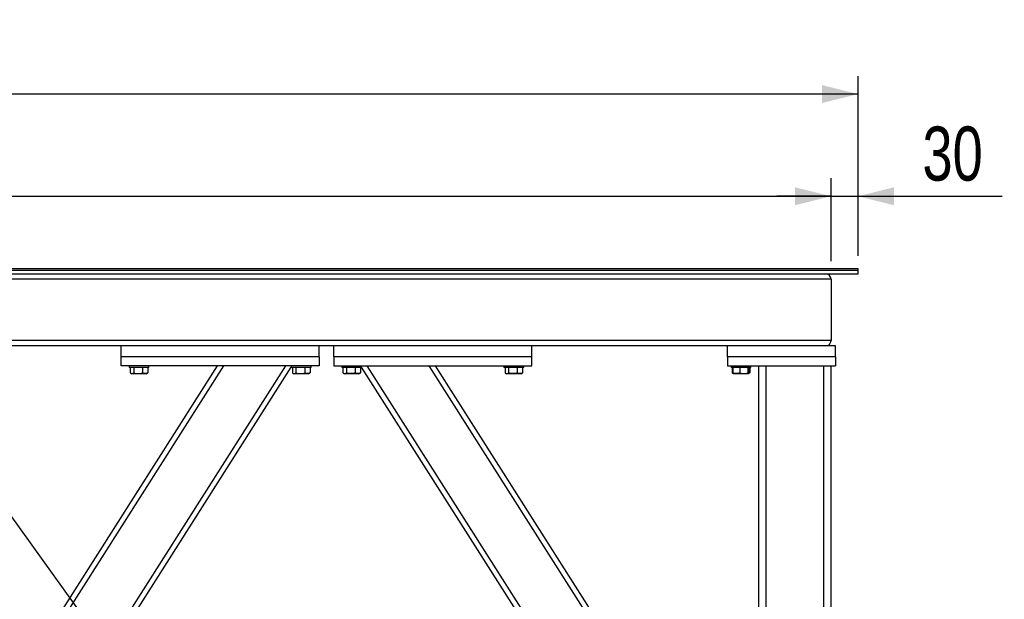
# Model space of a CAD drawing. Header units: millimetres. Extents: x 5 to 589, y 5 to 415.
# Tile 16 of 106: x 318 to 373, y 202 to 234. Entities that reach past the tile are written whole.
import ezdxf

# ---------------------------------------------------------------- set-up
doc = ezdxf.new("R2010")
doc.units = ezdxf.units.MM
doc.layers.add('COTES', color=1, linetype='Continuous')
doc.layers.add('TRAIT-FORT', color=4, linetype='Continuous', lineweight=25)
doc.styles.add('SLDTEXTSTYLE0', font='TXT', dxfattribs={"width": 0.75})
doc.dimstyles.new('SLDDIMSTYLE0', dxfattribs={"dimtxt": 3, "dimasz": 2, "dimexe": 0, "dimexo": 0.0625, "dimgap": 0.75, "dimtad": 1, "dimlfac": 20, "dimrnd": 1e-09, "dimzin": 12, "dimdsep": 46, "dimtxsty": 'SLDTEXTSTYLE0', "dimsah": 1, "dimcen": 0.09, "dimadec": 0, "dimazin": 3, "dimtfac": 1, "dimtofl": 0, "dimtmove": 0, "dimatfit": 3, "dimfxl": 1, "dimfrac": 2, "dimtolj": 1, "dimtzin": 12, "dimarcsym": 0})
doc.dimstyles.new('SLDDIMSTYLE1', dxfattribs={"dimtxt": 3, "dimasz": 2, "dimexe": 0, "dimexo": 0.0625, "dimgap": 0.75, "dimtad": 1, "dimlfac": 20, "dimrnd": 1e-09, "dimzin": 12, "dimdsep": 46, "dimtxsty": 'SLDTEXTSTYLE0', "dimsah": 1, "dimcen": 0.09, "dimadec": 0, "dimazin": 3, "dimtfac": 1, "dimtmove": 0, "dimatfit": 0, "dimfxl": 1, "dimfrac": 2, "dimtolj": 1, "dimtzin": 12, "dimarcsym": 0})
doc.dimstyles.new('SLDDIMSTYLE2', dxfattribs={"dimtxt": 0.18, "dimasz": 2, "dimexe": 0, "dimexo": 0.0625, "dimgap": 0, "dimtad": 0, "dimtih": 1, "dimtoh": 1, "dimdec": 0, "dimrnd": 1e-09, "dimzin": 0, "dimdsep": 46, "dimtxsty": 'Standard', "dimblk1": 'NONE', "dimblk2": 'NONE', "dimsah": 1, "dimcen": 0.09, "dimadec": 0, "dimazin": 0, "dimtfac": 2, "dimtdec": 0, "dimtofl": 0, "dimtmove": 0, "dimatfit": 3, "dimldrblk": 'NONE', "dimfxl": 1, "dimfrac": 2, "dimtolj": 1, "dimtzin": 0, "dimarcsym": 0})

# ---------------------------------------------------------------- blocks, each defined once
blk = doc.blocks.new('_D_5')
at = {"layer": 'COTES', "color": 1, "transparency": 16777216}
for p, q in [((36.02, 220.302), (36.02, 224.903)), ((363.02, 220.302), (363.02, 224.903)), ((36.02, 223.903), (363.02, 223.903))]:
    blk.add_line(p, q, dxfattribs=at)
for points in [[(36.02, 223.903), (38.02, 223.403), (38.02, 224.403)], [(363.02, 223.903), (361.02, 224.403), (361.02, 223.403)]]:
    blk.add_solid(points, dxfattribs=at)
at = {"layer": 'COTES', "color": 1, "transparency": 16777216, "char_height": 3, "attachment_point": 1, "style": 'SLDTEXTSTYLE0'}
for s, insert in [('Cadre', (198.26, 227.77)), ('6540', (188.268, 227.77))]:
    blk.add_mtext(s, dxfattribs=dict(at, insert=insert))
blk = doc.blocks.new('_D_6')
at = {"layer": 'COTES', "color": 1, "transparency": 16777216}
for p, q in [((363.02, 220.302), (363.02, 224.903)), ((364.52, 220.802), (364.52, 224.903)), ((363.02, 223.903), (360.02, 223.903)), ((363.02, 223.903), (364.52, 223.903)), ((364.52, 223.903), (372.527, 223.903))]:
    blk.add_line(p, q, dxfattribs=at)
for points in [[(363.02, 223.903), (361.02, 224.403), (361.02, 223.403)], [(364.52, 223.903), (366.52, 223.403), (366.52, 224.403)]]:
    blk.add_solid(points, dxfattribs=at)
at = {"layer": 'COTES', "color": 1, "transparency": 16777216, "insert": (368.094, 227.77), "char_height": 3, "attachment_point": 1, "style": 'SLDTEXTSTYLE0'}
blk.add_mtext('30', dxfattribs=at)
blk = doc.blocks.new('_D_7')
at = {"layer": 'COTES', "color": 1, "transparency": 16777216}
for p, q in [((31.77, 220.802), (31.77, 230.57)), ((364.52, 220.602), (364.52, 230.57)), ((364.52, 229.57), (31.77, 229.57))]:
    blk.add_line(p, q, dxfattribs=at)
for points in [[(31.77, 229.57), (33.77, 229.07), (33.77, 230.07)], [(364.52, 229.57), (362.52, 230.07), (362.52, 229.07)]]:
    blk.add_solid(points, dxfattribs=at)
at = {"layer": 'COTES', "color": 1, "transparency": 16777216, "char_height": 3, "attachment_point": 1, "style": 'SLDTEXTSTYLE0'}
for s, insert in [('6655', (188.518, 233.437)), ('Toles', (198.51, 233.437))]:
    blk.add_mtext(s, dxfattribs=dict(at, insert=insert))
blk = doc.blocks.new('_NONE')

msp = doc.modelspace()

# ---------------------------------------------------------------- linework, layer by layer
at = {"layer": 'TRAIT-FORT', "color": 4, "linetype": 'Continuous', "lineweight": 25}
for p, q in [((364.52027, 219.87658), (313.97081, 219.87658)), ((313.997, 219.80158), (364.52027, 219.80158)), ((364.52027, 219.80158), (364.52027, 219.87658)), ((364.52027, 219.60158), (364.52027, 219.80158)), ((314.06074, 219.60158), (364.52027, 219.60158)), ((363.02027, 219.30158), (314.14027, 219.30158)), ((363.02027, 219.30158), (363.02027, 215.90158)), ((363.02027, 215.90158), (313.79758, 215.90158)), ((323.62027, 215.60158), (313.64805, 215.60158)), ((323.62027, 215.00158), (323.62027, 215.60158)), ((334.62027, 215.60158), (323.62027, 215.60158)), ((335.42027, 215.60158), (334.62027, 215.60158)), ((334.62027, 215.00158), (334.62027, 215.60158)), ((335.42027, 215.00158), (335.42027, 215.60158)), ((346.42027, 215.60158), (335.42027, 215.60158)), ((357.27027, 215.60158), (346.42027, 215.60158)), ((346.42027, 215.00158), (346.42027, 215.60158)), ((357.27027, 215.00158), (357.27027, 215.60158)), ((363.27027, 215.60158), (357.27027, 215.60158)), ((363.27027, 215.00158), (363.27027, 215.60158)), ((334.62027, 215.00158), (323.62027, 215.00158)), ((323.62027, 214.50158), (323.62027, 215.00158)), ((334.62027, 215.00158), (334.62027, 214.50158)), ((346.42027, 215.00158), (335.42027, 215.00158)), ((335.42027, 215.00158), (335.42027, 214.50158)), ((346.42027, 214.50158), (346.42027, 215.00158)), ((363.27027, 215.00158), (357.27027, 215.00158)), ((357.27027, 215.00158), (357.27027, 214.50158)), ((363.27027, 215.00158), (363.27027, 214.50158)), ((312.12027, 188.02078), (328.97168, 214.50158)), ((312.12027, 187.46199), (329.32727, 214.50158)), ((312.12027, 182.06037), (332.76467, 214.50158)), ((312.15208, 181.55158), (333.07027, 214.42301)), ((334.62027, 214.50158), (323.62027, 214.50158)), ((324.07027, 214.50158), (324.07027, 214.40158)), ((324.83094, 214.40158), (324.07027, 214.40158)), ((324.13327, 214.40158), (324.13327, 214.10181)), ((324.32429, 214.40158), (324.32429, 214.10181)), ((324.81128, 214.40158), (324.81128, 214.10181)), ((325.17027, 214.40158), (324.83094, 214.40158)), ((325.10726, 214.40158), (325.10726, 214.10181)), ((325.17027, 214.40158), (325.17027, 214.50158)), ((333.07027, 214.50158), (333.07027, 214.40158)), ((333.83094, 214.40158), (333.07027, 214.40158)), ((333.13327, 214.40158), (333.13327, 214.10181)), ((333.32429, 214.40158), (333.32429, 214.10181)), ((333.81128, 214.40158), (333.81128, 214.10181)), ((334.17027, 214.40158), (333.83094, 214.40158)), ((334.10726, 214.40158), (334.10726, 214.10181)), ((334.17027, 214.40158), (334.17027, 214.50158)), ((335.42027, 214.50158), (346.42027, 214.50158)), ((335.87027, 214.50158), (335.87027, 214.40158)), ((336.97027, 214.40158), (335.87027, 214.40158)), ((335.93327, 214.40158), (335.93327, 214.10181)), ((336.12429, 214.40158), (336.12429, 214.10181)), ((336.61128, 214.40158), (336.61128, 214.10181)), ((336.90726, 214.40158), (336.90726, 214.10181)), ((336.97027, 214.40158), (336.97027, 214.50158)), ((357.88845, 181.55158), (336.97027, 214.42301)), ((357.92027, 182.06037), (337.27586, 214.50158)), ((357.92027, 187.46199), (340.71326, 214.50158)), ((357.92027, 188.02078), (341.06885, 214.50158)), ((344.87027, 214.50158), (344.87027, 214.40158)), ((345.97027, 214.40158), (344.87027, 214.40158)), ((344.93327, 214.40158), (344.93327, 214.10181)), ((345.12429, 214.40158), (345.12429, 214.10181)), ((345.61128, 214.40158), (345.61128, 214.10181)), ((345.90726, 214.40158), (345.90726, 214.10181)), ((345.97027, 214.40158), (345.97027, 214.50158)), ((357.27027, 214.50158), (363.27027, 214.50158)), ((357.47027, 214.50158), (357.47027, 214.40158)), ((357.51222, 214.40158), (357.47027, 214.40158)), ((358.57027, 214.40158), (357.51222, 214.40158)), ((357.53327, 214.40158), (357.53327, 214.10181)), ((357.56822, 214.40158), (357.56822, 214.10181)), ((357.95966, 214.40158), (357.95966, 214.10181)), ((358.41171, 214.40158), (358.41171, 214.10181)), ((358.47231, 214.40158), (358.47231, 214.10181)), ((358.50726, 214.40158), (358.50726, 214.10181)), ((358.57027, 214.40158), (358.57027, 214.50158)), ((359.02027, 191.00158), (359.02027, 214.50158)), ((359.42027, 174.90158), (359.42027, 214.50158)), ((362.62027, 174.90158), (362.62027, 214.50158)), ((363.02027, 174.90158), (363.02027, 214.50158)), ((324.15794, 214.0854), (324.21652, 214.05158)), ((324.5704, 214.05158), (324.21652, 214.05158)), ((325.02402, 214.05158), (324.5704, 214.05158)), ((325.02402, 214.05158), (325.08259, 214.0854)), ((325.10726, 214.10181), (325.08165, 214.08703)), ((333.15794, 214.0854), (333.21652, 214.05158)), ((333.5704, 214.05158), (333.21652, 214.05158)), ((334.02402, 214.05158), (333.5704, 214.05158)), ((334.02402, 214.05158), (334.08259, 214.0854)), ((334.10726, 214.10181), (334.08165, 214.08703)), ((335.95794, 214.0854), (336.01652, 214.05158)), ((336.82402, 214.05158), (336.01652, 214.05158)), ((336.82402, 214.05158), (336.88259, 214.0854)), ((336.90726, 214.10181), (336.88165, 214.08703)), ((344.95794, 214.0854), (345.01652, 214.05158)), ((345.82402, 214.05158), (345.01652, 214.05158)), ((345.82402, 214.05158), (345.88259, 214.0854)), ((345.90726, 214.10181), (345.88165, 214.08703)), ((357.55794, 214.0854), (357.59199, 214.06574)), ((357.59199, 214.06574), (357.61652, 214.05158)), ((358.42402, 214.05158), (357.61652, 214.05158)), ((358.42402, 214.05158), (358.44854, 214.06574)), ((358.4488, 214.06589), (358.48259, 214.0854)), ((358.50726, 214.10181), (358.46114, 214.08464)), ((358.50726, 214.10181), (358.48165, 214.08703))]:
    msp.add_line(p, q, dxfattribs=at)
for centre, start, end in [((362.72027, 219.30158), 0, 90), ((362.72027, 215.90158), 270, 0)]:
    msp.add_arc(centre, 0.3, start, end, dxfattribs=at)
for points, knots in [([(324.13327, 214.10181), (324.14985, 214.09084), (324.18337, 214.06868), (324.23303, 214.06057), (324.2805, 214.07247), (324.3096, 214.09197), (324.32429, 214.10181)], [0, 0, 0, 0, 0.264604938, 0.534947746, 0.765343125, 1, 1, 1, 1]), ([(324.32429, 214.10181), (324.38625, 214.08662), (324.48872, 214.0615), (324.63735, 214.06383), (324.73734, 214.08127), (324.79486, 214.09725), (324.81128, 214.10181)], [0, 0, 0, 0, 0.38554949, 0.63764185, 0.89654625, 1, 1, 1, 1]), ([(325.10726, 214.10181), (325.08157, 214.09084), (325.02963, 214.06868), (324.95268, 214.06057), (324.87913, 214.07247), (324.83403, 214.09197), (324.81128, 214.10181)], [0, 0, 0, 0, 0.26460494, 0.53494775, 0.76534313, 1, 1, 1, 1]), ([(333.13327, 214.10181), (333.14985, 214.09084), (333.18337, 214.06868), (333.23303, 214.06057), (333.2805, 214.07247), (333.3096, 214.09197), (333.32429, 214.10181)], [0, 0, 0, 0, 0.264604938, 0.534947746, 0.765343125, 1, 1, 1, 1]), ([(333.32429, 214.10181), (333.38625, 214.08662), (333.48872, 214.0615), (333.63735, 214.06383), (333.73734, 214.08127), (333.79486, 214.09725), (333.81128, 214.10181)], [0, 0, 0, 0, 0.38554949, 0.63764185, 0.89654625, 1, 1, 1, 1]), ([(334.10726, 214.10181), (334.08157, 214.09084), (334.02963, 214.06868), (333.95268, 214.06057), (333.87913, 214.07247), (333.83403, 214.09197), (333.81128, 214.10181)], [0, 0, 0, 0, 0.26460494, 0.53494775, 0.76534313, 1, 1, 1, 1]), ([(335.93327, 214.10181), (335.94985, 214.09084), (335.98337, 214.06868), (336.03303, 214.06057), (336.0805, 214.07247), (336.1096, 214.09197), (336.12429, 214.10181)], [0, 0, 0, 0, 0.26460494, 0.53494775, 0.76534313, 1, 1, 1, 1]), ([(336.61128, 214.10181), (336.54932, 214.08662), (336.44684, 214.0615), (336.29821, 214.06383), (336.19822, 214.08127), (336.14071, 214.09725), (336.12429, 214.10181)], [0, 0, 0, 0, 0.38554949, 0.63764185, 0.89654625, 1, 1, 1, 1]), ([(336.90726, 214.10181), (336.88157, 214.09084), (336.82963, 214.06868), (336.75268, 214.06057), (336.67913, 214.07247), (336.63403, 214.09197), (336.61128, 214.10181)], [0, 0, 0, 0, 0.26460494, 0.53494775, 0.76534313, 1, 1, 1, 1]), ([(344.93327, 214.10181), (344.94985, 214.09084), (344.98337, 214.06868), (345.03303, 214.06057), (345.0805, 214.07247), (345.1096, 214.09197), (345.12429, 214.10181)], [0, 0, 0, 0, 0.26460494, 0.53494775, 0.76534313, 1, 1, 1, 1]), ([(345.61128, 214.10181), (345.54932, 214.08662), (345.44684, 214.0615), (345.29821, 214.06383), (345.19822, 214.08127), (345.14071, 214.09725), (345.12429, 214.10181)], [0, 0, 0, 0, 0.38554949, 0.63764185, 0.89654625, 1, 1, 1, 1]), ([(345.90726, 214.10181), (345.88157, 214.09084), (345.82963, 214.06868), (345.75268, 214.06057), (345.67913, 214.07247), (345.63403, 214.09197), (345.61128, 214.10181)], [0, 0, 0, 0, 0.26460494, 0.53494775, 0.76534313, 1, 1, 1, 1]), ([(357.53327, 214.10181), (357.54977, 214.089), (357.56716, 214.0755), (357.58515, 214.07263), (357.58608, 214.07248)], [0, 0, 0, 0, 0.94848558, 1, 1, 1, 1]), ([(357.59204, 214.06689), (357.59138, 214.06689), (357.58541, 214.06686), (357.57742, 214.08173), (357.57026, 214.09735), (357.56822, 214.10181)], [0, 0, 0, 0, 0.08223706, 0.73797741, 1, 1, 1, 1]), ([(357.95966, 214.10181), (357.92569, 214.09084), (357.857, 214.06868), (357.75523, 214.06057), (357.65795, 214.07247), (357.59831, 214.09197), (357.56822, 214.10181)], [0, 0, 0, 0, 0.26460494, 0.53494775, 0.76534313, 1, 1, 1, 1]), ([(357.95966, 214.10181), (357.9989, 214.09084), (358.07822, 214.06868), (358.19574, 214.06057), (358.30808, 214.07247), (358.37696, 214.09197), (358.41171, 214.10181)], [0, 0, 0, 0, 0.26460494, 0.53494775, 0.76534313, 1, 1, 1, 1]), ([(358.47231, 214.10181), (358.4646, 214.08662), (358.45185, 214.0615), (358.43335, 214.06383), (358.42091, 214.08127), (358.41375, 214.09725), (358.41171, 214.10181)], [0, 0, 0, 0, 0.38554949, 0.63764185, 0.89654625, 1, 1, 1, 1])]:
    msp.add_open_spline(points, degree=3, knots=knots, dxfattribs=at)

# ---------------------------------------------------------------- dimensions: what is measured, and where the dimension line sits
at = {"layer": 'COTES', "color": 1}
for base, p1, p2, text, picture, middle in [((31.77027, 229.5702), (364.52027, 219.60158), (31.77027, 219.80158), '<> Toles', '_D_7', (198.14527, 229.5702)), ((363.02027, 223.90323), (36.02027, 219.30158), (363.02027, 219.30158), '<> Cadre', '_D_5', (199.52027, 223.90323))]:
    dim = msp.add_linear_dim(base=base, p1=p1, p2=p2, text=text, dimstyle='SLDDIMSTYLE0', dxfattribs=at)
    dim.commit()
    dim.dimension.update_dxf_attribs({"geometry": picture, "text_midpoint": middle, "dimtype": 160})
dim = msp.add_linear_dim(base=(364.52027, 223.90323), p1=(363.02027, 219.30158), p2=(364.52027, 219.80158), dimstyle='SLDDIMSTYLE1', dxfattribs=at)
dim.commit()
dim.dimension.update_dxf_attribs({"geometry": '_D_6', "text_midpoint": (370.31042, 223.90323), "dimtype": 160})

# ---------------------------------------------------------------- leaders
at = {"color": 7, "linetype": 'Continuous', "lineweight": 18, "has_arrowhead": 0}
msp.add_leader([(324.97254, 195.83216), (311.9084, 213.95713)], dimstyle='SLDDIMSTYLE2', dxfattribs=at)

doc.saveas('drawing.dxf')
